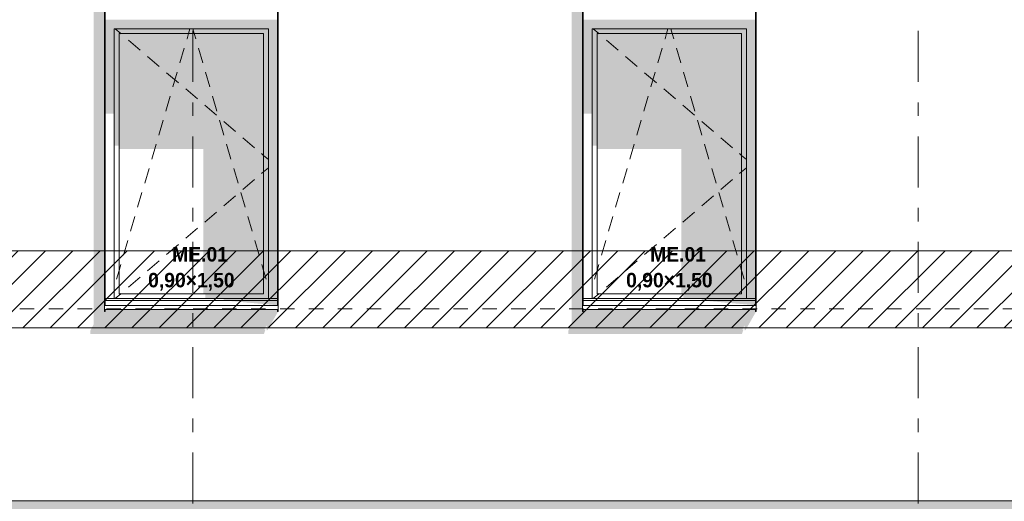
# Model space of a CAD drawing. Header units: millimetres. Extents: x 22784 to 62337, y -53000 to 10500.
# Tile 7 of 26: x 27892 to 33001, y -2 to 2497. Entities that reach past the tile are written whole.
import ezdxf
from ezdxf.enums import TextEntityAlignment as Align

# ---------------------------------------------------------------- set-up
doc = ezdxf.new("R2010")
doc.units = ezdxf.units.MM
doc.header["$MEASUREMENT"] = 0
doc.linetypes.add('_TIRET COURT 1', pattern=[150, 75, -75])
doc.linetypes.add('Axe', pattern=[546.805537, 264.583325, -105.833328, 70.555556, -105.833328])
for name, color, linetype in [('Nouveau_0', 7, 'Continuous'), ('Nouveau_2D - Dessin général', 7, 'Continuous'), ('Nouveau_2D - Etiquettes 50ème', 7, 'Continuous'), ('Nouveau__Grille structurelle (axe_trame)', 7, 'Continuous'), ('Nouveau__Murs ext - Bardages', 7, 'Continuous'), ('Nouveau__Murs ext - Périphériques', 7, 'Continuous'), ('Nouveau_Exter - Environnement', 7, 'Continuous'), ('Nouveau_Fenêtres Archicad', 7, 'Continuous')]:
    doc.layers.add(name, color=color, linetype=linetype)
doc.styles.add('STYLE_GENERE_1', font='arial.ttf')
doc.styles.add('STYLE_GENERE_4', font='GOTHIC.TTF')

# ---------------------------------------------------------------- blocks, each defined once
blk = doc.blocks.new('Élément de coupe_4')
at = {"layer": 'Nouveau__Murs ext - Périphériques', "linetype": 'Continuous', "lineweight": 13}
for points in [[(28277, 917.3), (28259.5, 885.3), (28259.5, 865.3), (29159.5, 865.3), (29166.5, 887.5), (29160.7, 887.5), (29174, 911.8), (29174, 884.3), (29177, 884.3), (29233, 982), (29230, 982), (29230, 993.4), (28336, 993.4), (28336, 982), (28333, 982), (28333, 3560), (28277, 3560)], [(30739.5, 865.3), (31639.5, 865.3), (31646.5, 887.5), (31640.7, 887.5), (31654, 911.8), (31654, 884.3), (31657, 884.3), (31713, 982), (31710, 982), (31710, 993.4), (30816, 993.4), (30816, 982), (30813, 982), (30813, 3560), (30757, 3560), (30757, 917.3), (30739.5, 885.3)]]:
    blk.add_hatch(color=7, dxfattribs=at).paths.add_polyline_path(points)
at = {"layer": 'Nouveau__Murs ext - Périphériques', "color": 7, "linetype": 'Continuous', "lineweight": 5}
blk.add_line((39868, 0), (27618, 0), dxfattribs=at)
blk = doc.blocks.new('Élément de coupe_16')
at = {"layer": 'Nouveau_Fenêtres Archicad', "linetype": 'Continuous', "lineweight": 13}
for points in [[(28336, 2497), (28336, 2450), (28383, 2450), (29183, 2450), (29230, 2450), (29230, 2497)], [(28336, 2450), (28336, 2008.7), (28383, 2008.7), (28383, 2450)], [(28383, 2450), (28383, 2425), (28408, 2425), (29158, 2425), (29183, 2425), (29183, 2450)], [(28383, 2425), (28383, 1843.9), (28408, 1843.9), (28408, 2425)], [(29158, 2425), (28408, 2425), (28408, 1825.6), (28844.9, 1825.6), (28844.9, 1075), (29158, 1075)], [(29158, 2425), (29158, 1075), (29183, 1075), (29183, 2425)], [(29183, 2450), (29183, 1050), (29230, 1050), (29230, 2450)], [(29183, 1075), (28855.4, 1075), (28855.4, 1050), (29183, 1050)], [(28950.6, 1050), (28950.6, 1040), (29230, 1040), (29230, 1050)], [(29230, 1015), (29230, 1040), (28950.6, 1040)]]:
    blk.add_hatch(color=7, dxfattribs=at).paths.add_polyline_path(points)
at = {"layer": 'Nouveau_Fenêtres Archicad', "color": 7, "linetype": 'Continuous', "lineweight": 13}
for p, q in [((28383, 2450), (28383, 1050)), ((29183, 2450), (28383, 2450)), ((28387.3, 2450), (28416.6, 2425)), ((28408, 2425), (28408, 1075)), ((29158, 2425), (28408, 2425)), ((28416.6, 2425), (28418.9, 2423.1)), ((28760.5, 2398.2), (28768.3, 2425)), ((28768.3, 2425), (28775.7, 2450)), ((28797.7, 2425), (28790.3, 2450)), ((28805.5, 2398.2), (28797.7, 2425)), ((29158, 1075), (29158, 2425)), ((29183, 1050), (29183, 2450)), ((28456.9, 2390.6), (28517.8, 2338.7)), ((28760.2, 2397.3), (28760.5, 2398.2)), ((28805.8, 2397.3), (28805.5, 2398.2)), ((28555.8, 2306.3), (28616.7, 2254.4)), ((28723.7, 2272.5), (28746.2, 2349.3)), ((28842.3, 2272.5), (28819.8, 2349.3)), ((28654.7, 2221.9), (28715.6, 2170)), ((28687.1, 2147.8), (28709.6, 2224.5)), ((28878.9, 2147.8), (28856.4, 2224.5)), ((28650.5, 2023), (28673, 2099.8)), ((28753.6, 2137.5), (28814.5, 2085.6)), ((28915.5, 2023), (28893, 2099.8)), ((28852.5, 2053.2), (28913.4, 2001.3)), ((28614, 1898.3), (28636.5, 1975)), ((28952, 1898.3), (28929.5, 1975)), ((28951.5, 1968.8), (29012.3, 1916.9)), ((28577.4, 1773.5), (28599.9, 1850.3)), ((28988.6, 1773.5), (28966.1, 1850.3)), ((29050.4, 1884.5), (29111.2, 1832.5)), ((29147.1, 1801.9), (29158, 1792.6)), ((29158, 1792.6), (29183, 1771.3)), ((28540.8, 1648.8), (28563.3, 1725.5)), ((29025.2, 1648.8), (29002.7, 1725.5)), ((29147.1, 1698.1), (29158, 1707.4)), ((29158, 1707.4), (29183, 1728.7)), ((29050.4, 1615.5), (29111.2, 1667.5)), ((28504.3, 1524), (28526.8, 1600.8)), ((29061.7, 1524), (29039.2, 1600.8)), ((28951.5, 1531.2), (29012.3, 1583.1)), ((28852.5, 1446.8), (28913.4, 1498.7)), ((28467.7, 1399.3), (28490.2, 1476)), ((29098.3, 1399.3), (29075.8, 1476)), ((28753.6, 1362.5), (28814.5, 1414.4)), ((28431.1, 1274.5), (28453.6, 1351.3)), ((28654.7, 1278.1), (28715.6, 1330)), ((29134.9, 1274.5), (29112.4, 1351.3)), ((28408, 1195.6), (28417.1, 1226.5)), ((28555.8, 1193.7), (28616.7, 1245.6)), ((29158, 1195.6), (29148.9, 1226.5)), ((28394.6, 1149.8), (28408, 1195.6)), ((29171.4, 1149.8), (29158, 1195.6)), ((28456.9, 1109.4), (28517.8, 1161.3)), ((28387.3, 1050), (28416.6, 1075)), ((28408, 1075), (29158, 1075)), ((28416.6, 1075), (28418.9, 1076.9)), ((29230, 1050), (28336, 1050)), ((29230, 1040), (28336, 1040)), ((28333, 1015), (28333, 1013.4)), ((28333, 1013.4), (28333, 993.4)), ((29233, 1013.4), (28333, 1013.4)), ((29233, 993.4), (28333, 993.4)), ((29233, 1015), (29233, 1013.4)), ((29233, 1013.4), (29233, 993.4))]:
    blk.add_line(p, q, dxfattribs=at)
blk = doc.blocks.new('Élément de coupe_17')
at = {"layer": 'Nouveau_Fenêtres Archicad', "linetype": 'Continuous', "lineweight": 13}
for points in [[(30816, 2497), (30816, 2450), (30863, 2450), (31663, 2450), (31710, 2450), (31710, 2497)], [(30816, 2450), (30816, 2008.7), (30863, 2008.7), (30863, 2450)], [(30863, 2450), (30863, 2425), (30888, 2425), (31638, 2425), (31663, 2425), (31663, 2450)], [(30863, 2425), (30863, 1843.9), (30888, 1843.9), (30888, 2425)], [(30888, 1825.6), (31324.9, 1825.6), (31324.9, 1075), (31638, 1075), (31638, 2425), (30888, 2425)], [(31638, 2425), (31638, 1075), (31663, 1075), (31663, 2425)], [(31663, 2450), (31663, 1050), (31710, 1050), (31710, 2450)], [(31663, 1075), (31335.4, 1075), (31335.4, 1050), (31663, 1050)], [(31430.6, 1050), (31430.6, 1040), (31710, 1040), (31710, 1050)], [(31710, 1015), (31710, 1040), (31430.6, 1040)]]:
    blk.add_hatch(color=7, dxfattribs=at).paths.add_polyline_path(points)
at = {"layer": 'Nouveau_Fenêtres Archicad', "color": 7, "linetype": 'Continuous', "lineweight": 13}
for p, q in [((30863, 2450), (30863, 1050)), ((31663, 2450), (30863, 2450)), ((30867.3, 2450), (30896.6, 2425)), ((30888, 2425), (30888, 1075)), ((31638, 2425), (30888, 2425)), ((30896.6, 2425), (30898.9, 2423.1)), ((31240.5, 2398.2), (31248.3, 2425)), ((31248.3, 2425), (31255.7, 2450)), ((31277.7, 2425), (31270.3, 2450)), ((31285.5, 2398.2), (31277.7, 2425)), ((31638, 1075), (31638, 2425)), ((31663, 1050), (31663, 2450)), ((30936.9, 2390.6), (30997.8, 2338.7)), ((31240.2, 2397.3), (31240.5, 2398.2)), ((31285.8, 2397.3), (31285.5, 2398.2)), ((31035.8, 2306.3), (31096.7, 2254.4)), ((31203.7, 2272.5), (31226.2, 2349.3)), ((31322.3, 2272.5), (31299.8, 2349.3)), ((31134.7, 2221.9), (31195.6, 2170)), ((31167.1, 2147.8), (31189.6, 2224.5)), ((31358.9, 2147.8), (31336.4, 2224.5)), ((31130.5, 2023), (31153, 2099.8)), ((31233.6, 2137.5), (31294.5, 2085.6)), ((31395.5, 2023), (31373, 2099.8)), ((31332.5, 2053.2), (31393.4, 2001.3)), ((31094, 1898.3), (31116.5, 1975)), ((31432, 1898.3), (31409.5, 1975)), ((31431.5, 1968.8), (31492.3, 1916.9)), ((31057.4, 1773.5), (31079.9, 1850.3)), ((31468.6, 1773.5), (31446.1, 1850.3)), ((31530.4, 1884.5), (31591.2, 1832.5)), ((31627.1, 1801.9), (31638, 1792.6)), ((31638, 1792.6), (31663, 1771.3)), ((31020.8, 1648.8), (31043.3, 1725.5)), ((31505.2, 1648.8), (31482.7, 1725.5)), ((31627.1, 1698.1), (31638, 1707.4)), ((31638, 1707.4), (31663, 1728.7)), ((31530.4, 1615.5), (31591.2, 1667.5)), ((30984.3, 1524), (31006.8, 1600.8)), ((31541.7, 1524), (31519.2, 1600.8)), ((31431.5, 1531.2), (31492.3, 1583.1)), ((31332.5, 1446.8), (31393.4, 1498.7)), ((30947.7, 1399.3), (30970.2, 1476)), ((31578.3, 1399.3), (31555.8, 1476)), ((31233.6, 1362.5), (31294.5, 1414.4)), ((30911.1, 1274.5), (30933.6, 1351.3)), ((31134.7, 1278.1), (31195.6, 1330)), ((31614.9, 1274.5), (31592.4, 1351.3)), ((30888, 1195.6), (30897.1, 1226.5)), ((31035.8, 1193.7), (31096.7, 1245.6)), ((31638, 1195.6), (31628.9, 1226.5)), ((30874.6, 1149.8), (30888, 1195.6)), ((31651.4, 1149.8), (31638, 1195.6)), ((30936.9, 1109.4), (30997.8, 1161.3)), ((30867.3, 1050), (30896.6, 1075)), ((30888, 1075), (31638, 1075)), ((30896.6, 1075), (30898.9, 1076.9)), ((31710, 1050), (30816, 1050)), ((31710, 1040), (30816, 1040)), ((30813, 1015), (30813, 1013.4)), ((30813, 1013.4), (30813, 993.4)), ((31713, 1013.4), (30813, 1013.4)), ((31713, 993.4), (30813, 993.4)), ((31713, 1015), (31713, 1013.4)), ((31713, 1013.4), (31713, 993.4))]:
    blk.add_line(p, q, dxfattribs=at)
blk = doc.blocks.new('Élément de coupe_153')
at = {"layer": 'Nouveau__Murs ext - Bardages', "linetype": 'Continuous', "lineweight": 13}
for points in [[(28336, 4553.4), (28333, 4553.4), (28333, 4522.9), (28336, 4522.9)], [(28333, 982), (28336, 982), (28336, 993.4), (28333, 993.4)]]:
    blk.add_hatch(color=7, dxfattribs=at).paths.add_polyline_path(points)
at = {"layer": 'Nouveau__Murs ext - Bardages', "color": 7, "linetype": 'Continuous', "lineweight": 13}
for p, q in [((28333, 6857), (28336, 6857)), ((28333, 4575), (28333, 6857)), ((28336, 6060), (28336, 6857)), ((28336, 6057), (28336, 6060)), ((28336, 4575), (28336, 6057)), ((28333, 1015), (28333, 4553.4)), ((28336, 2500), (28336, 4553.4)), ((28336, 2497), (28336, 2500)), ((28336, 1015), (28336, 2497)), ((28333, 982), (28333, 993.4)), ((28333, 982), (28336, 982)), ((28336, 982), (28336, 993.4))]:
    blk.add_line(p, q, dxfattribs=at)
blk = doc.blocks.new('Élément de coupe_154')
at = {"layer": 'Nouveau__Murs ext - Bardages', "color": 7, "linetype": 'Continuous', "lineweight": 13}
for p, q in [((29230, 6857), (29233, 6857)), ((29230, 6060), (29230, 6857)), ((29233, 4575), (29233, 6857)), ((29230, 6057), (29230, 6060)), ((29230, 4575), (29230, 6057)), ((29230, 2500), (29230, 4553.4)), ((29233, 1015), (29233, 4553.4)), ((29230, 2497), (29230, 2500)), ((29230, 1015), (29230, 2497)), ((29230, 982), (29230, 993.4)), ((29230, 982), (29233, 982)), ((29233, 982), (29233, 993.4))]:
    blk.add_line(p, q, dxfattribs=at)
blk = doc.blocks.new('Élément de coupe_160')
at = {"layer": 'Nouveau__Murs ext - Bardages', "linetype": 'Continuous', "lineweight": 13}
for points in [[(30816, 4553.4), (30813, 4553.4), (30813, 4522.9), (30816, 4522.9)], [(30813, 982), (30816, 982), (30816, 993.4), (30813, 993.4)]]:
    blk.add_hatch(color=7, dxfattribs=at).paths.add_polyline_path(points)
at = {"layer": 'Nouveau__Murs ext - Bardages', "color": 7, "linetype": 'Continuous', "lineweight": 13}
for p, q in [((30813, 6857), (30816, 6857)), ((30813, 4575), (30813, 6857)), ((30816, 6060), (30816, 6857)), ((30816, 6057), (30816, 6060)), ((30816, 4575), (30816, 6057)), ((30813, 1015), (30813, 4553.4)), ((30816, 2500), (30816, 4553.4)), ((30816, 2497), (30816, 2500)), ((30816, 1015), (30816, 2497)), ((30813, 982), (30813, 993.4)), ((30813, 982), (30816, 982)), ((30816, 982), (30816, 993.4))]:
    blk.add_line(p, q, dxfattribs=at)
blk = doc.blocks.new('Élément de coupe_161')
at = {"layer": 'Nouveau__Murs ext - Bardages', "color": 7, "linetype": 'Continuous', "lineweight": 13}
for p, q in [((31710, 6857), (31713, 6857)), ((31710, 6060), (31710, 6857)), ((31713, 4575), (31713, 6857)), ((31710, 6057), (31710, 6060)), ((31710, 4575), (31710, 6057)), ((31710, 2500), (31710, 4553.4)), ((31713, 1015), (31713, 4553.4)), ((31710, 2497), (31710, 2500)), ((31710, 1015), (31710, 2497)), ((31710, 982), (31710, 993.4)), ((31710, 982), (31713, 982)), ((31713, 982), (31713, 993.4))]:
    blk.add_line(p, q, dxfattribs=at)
blk = doc.blocks.new('Élément de coupe_224')
at = {"layer": 'Nouveau_Exter - Environnement', "linetype": 'Continuous', "lineweight": 13}
blk.add_hatch(color=7, dxfattribs=at).paths.add_polyline_path([(24722, 0), (24722, -122.1), (24916.7, -122.1), (24722, -461.5), (24722, -1000), (24958, -1000), (24958, -50), (25438, -50), (25438, -122.1), (27391, -122.1), (27391, -134.3), (27541, -134.3), (27548, -122.1), (39791, -122.1), (39791, -134.3), (39941, -134.3), (39948, -122.1), (52191, -122.1), (52191, -134.3), (52341, -134.3), (52348, -122.1), (59573, -122.1), (59573, -134.3), (59723, -134.3), (59730, -122.1), (60178, -122.1), (60178, 0)])
blk = doc.blocks.new('Marque grille standard[2]', base_point=(28790.4, 10000))
at = {"layer": 'Nouveau__Grille structurelle (axe_trame)', "color": 1, "linetype": 'Axe', "lineweight": 20}
blk.add_line((28790.4, 9000), (28790.4, -3000), dxfattribs=at)
at = {"layer": 'Nouveau__Grille structurelle (axe_trame)', "color": 7, "lineweight": 13, "style": 'STYLE_GENERE_1'}
for tag, p in [('AC_MarkerText_1_0', (28790.4, 10337.5)), ('AC_MarkerText_1_1', (28790.4, -4162.5))]:
    blk.add_attdef(tag, text='', height=175, rotation=360, dxfattribs=at).set_placement(p, align=Align.TOP_CENTER)
blk = doc.blocks.new('Marque grille standard[3]', base_point=(32553, 10000))
at = {"layer": 'Nouveau__Grille structurelle (axe_trame)', "color": 1, "linetype": 'Axe', "lineweight": 20}
blk.add_line((32553, 9000), (32553, -3000), dxfattribs=at)
at = {"layer": 'Nouveau__Grille structurelle (axe_trame)', "color": 7, "lineweight": 13, "style": 'STYLE_GENERE_1'}
for tag, p in [('AC_MarkerText_1_0', (32553, 10337.5)), ('AC_MarkerText_1_1', (32553, -4162.5))]:
    blk.add_attdef(tag, text='', height=175, rotation=360, dxfattribs=at).set_placement(p, align=Align.TOP_CENTER)

msp = doc.modelspace()

# ---------------------------------------------------------------- hatches: boundary and pattern name
at = {"layer": 'Nouveau_0', "linetype": 'Continuous', "lineweight": 0}
h = msp.add_hatch(dxfattribs=at)
h.set_pattern_fill('Blocs_maçonnerie', color=112, style=0, pattern_type=2)
h.set_pattern_definition([(45, (0, 0), (-70.71068, 70.71068), [])])
h.paths.add_polyline_path([(24231.683, 1297.603), (60817.947, 1297.603), (60817.947, 897.603), (24231.683, 897.603)])

# ---------------------------------------------------------------- linework, layer by layer
at = {"layer": 'Nouveau_0', "color": 112, "linetype": 'Continuous', "lineweight": 0, "flags": 128}
msp.add_lwpolyline([(24231.683, 1297.603), (60817.947, 1297.603), (60817.947, 897.603), (24231.683, 897.603)], close=True, dxfattribs=at)
at = {"layer": 'Nouveau_2D - Dessin général', "color": 7, "linetype": '_TIRET COURT 1', "lineweight": 13}
msp.add_line((60817.947, 995.86), (23876.81, 995.86), dxfattribs=at)

# ---------------------------------------------------------------- block references
at = {"layer": 'Nouveau__Grille structurelle (axe_trame)', "color": 7, "linetype": 'Continuous', "lineweight": 13}
for name, p in [('Marque grille standard[2]', (28790.384, 10000)), ('Marque grille standard[3]', (32553.008, 10000))]:
    msp.add_blockref(name, p, dxfattribs=at)
at = {"layer": 'Nouveau__Murs ext - Bardages', "lineweight": 0}
for name in ['Élément de coupe_153', 'Élément de coupe_154', 'Élément de coupe_160', 'Élément de coupe_161']:
    msp.add_blockref(name, (0, 0), dxfattribs=at)
at = {"layer": 'Nouveau__Murs ext - Périphériques', "lineweight": 0}
msp.add_blockref('Élément de coupe_4', (0, 0), dxfattribs=at)
at = {"layer": 'Nouveau_Exter - Environnement', "lineweight": 0}
msp.add_blockref('Élément de coupe_224', (0, 0), dxfattribs=at)
at = {"layer": 'Nouveau_Fenêtres Archicad', "lineweight": 0}
for name in ['Élément de coupe_16', 'Élément de coupe_17']:
    msp.add_blockref(name, (0, 0), dxfattribs=at)

# ---------------------------------------------------------------- texts
at = {"layer": 'Nouveau_2D - Etiquettes 50ème', "color": 7, "linetype": 'Continuous', "lineweight": 13, "char_height": 75, "attachment_point": 8, "line_spacing_factor": 1.071211, "style": 'STYLE_GENERE_4'}
for insert in [(28783, 1091.114), (31263, 1091.114)]:
    msp.add_mtext('{\\fCentury Gothic|b1|i0|c0|p0;\\W3.23265; }{\\A1;\\fCentury Gothic|b1|i0|c0|p0;ME.01 }\\P{\\A1;\\fCentury Gothic|b1|i0|c0|p0;0,90×1,50}', dxfattribs=dict(at, insert=insert))

doc.saveas('drawing.dxf')
